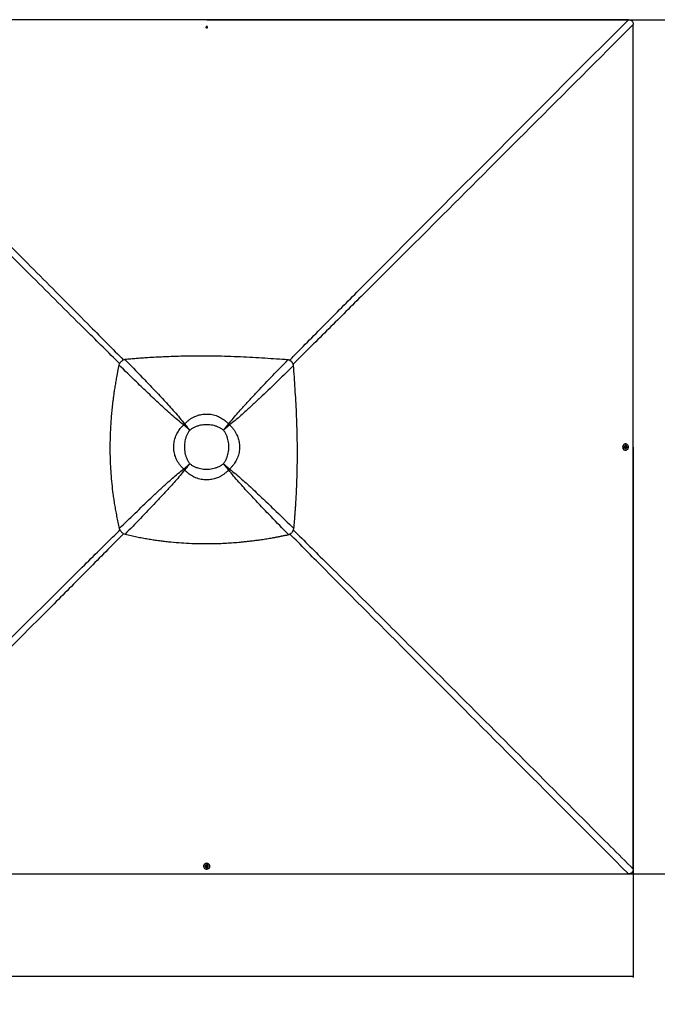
# Model space of a CAD drawing. Header units: millimetres. Extents: x 20 to 20084, y 40 to 15282.
# Tile 67 of 93: x 9478 to 13316, y 8941 to 14863. Entities that reach past the tile are written whole.
import ezdxf

# ---------------------------------------------------------------- set-up
doc = ezdxf.new("R2010")
doc.units = ezdxf.units.MM
doc.header["$LTSCALE"] = 2
doc.layers.add('COMPONENT_GEOMETRY', color=7, linetype='Continuous')
doc.styles.add('SLDTEXTSTYLE0', font='TXT', dxfattribs={"width": 0.75})
doc.dimstyles.new('SLDDIMSTYLE1', dxfattribs={"dimtxt": 100, "dimasz": 6.604, "dimexe": 0, "dimexo": 0.0625, "dimgap": 25, "dimtad": 0, "dimtih": 1, "dimtoh": 1, "dimdec": 0, "dimrnd": 1e-09, "dimzin": 12, "dimdsep": 46, "dimtxsty": 'SLDTEXTSTYLE0', "dimsah": 1, "dimcen": 0.09, "dimadec": 0, "dimazin": 3, "dimtfac": 1, "dimtdec": 0, "dimtofl": 0, "dimtmove": 0, "dimatfit": 3, "dimfxl": 1, "dimfrac": 2, "dimtolj": 1, "dimtzin": 12, "dimarcsym": 0})

# ---------------------------------------------------------------- blocks, each defined once
blk = doc.blocks.new('_D_1')
at = {"layer": 'COMPONENT_GEOMETRY', "color": 7}
for p, q in [((10604.8, 14863.2), (13895.9, 14863.2)), ((13889.5, 14863.2), (13889.5, 12459)), ((13689.5, 12438.6), (13659, 12438.6)), ((13659, 12438.6), (13659, 12279.9)), ((14089.6, 12438.6), (14120.1, 12438.6)), ((14120.1, 12438.6), (14120.1, 12279.9)), ((13659, 12279.9), (13689.5, 12279.9)), ((14120.1, 12279.9), (14089.6, 12279.9)), ((13889.5, 9726.1), (13889.5, 12130.3)), ((10604.8, 9726.1), (13895.9, 9726.1))]:
    blk.add_line(p, q, dxfattribs=at)
for points in [[(13889.5, 14863.2), (13888.5, 14856.6), (13890.5, 14856.6)], [(13889.5, 9726.1), (13890.5, 9732.7), (13888.5, 9732.7)]]:
    blk.add_solid(points, dxfattribs=at)
at = {"layer": 'COMPONENT_GEOMETRY', "color": 7, "char_height": 100, "attachment_point": 1, "style": 'SLDTEXTSTYLE0'}
for s, insert in [('8\'5.12"', (13689.5, 12408.8)), ('2569mm', (13616.8, 12259.2))]:
    blk.add_mtext(s, dxfattribs=dict(at, insert=insert))
blk = doc.blocks.new('_D_2')
at = {"layer": 'COMPONENT_GEOMETRY', "color": 7}
for p, q in [((2578.9, 12292.1), (2578.9, 9101.7)), ((13170.8, 12292.1), (13170.8, 9101.7)), ((7637.9, 9252.1), (7607.4, 9252.1)), ((7607.4, 9252.1), (7607.4, 9093.3)), ((8111.9, 9252.1), (8142.4, 9252.1)), ((8142.4, 9252.1), (8142.4, 9093.3)), ((2578.9, 9108), (7559.1, 9108)), ((7607.4, 9093.3), (7637.9, 9093.3)), ((8142.4, 9093.3), (8111.9, 9093.3)), ((13170.8, 9108), (8190.7, 9108))]:
    blk.add_line(p, q, dxfattribs=at)
for points in [[(2578.9, 9108), (2585.5, 9107), (2585.5, 9109)], [(13170.8, 9108), (13164.2, 9109), (13164.2, 9107)]]:
    blk.add_solid(points, dxfattribs=at)
at = {"layer": 'COMPONENT_GEOMETRY', "color": 7, "char_height": 100, "attachment_point": 1, "style": 'SLDTEXTSTYLE0'}
for s, insert in [('17\'4.50"', (7637.9, 9222.2)), ('5296mm', (7602.1, 9072.6))]:
    blk.add_mtext(s, dxfattribs=dict(at, insert=insert))

msp = doc.modelspace()

# ---------------------------------------------------------------- linework, layer by layer
at = {"color": 7, "linetype": 'Continuous', "lineweight": 25}
for p, q in [((10600.54, 14817.39), (10602.51, 14819.89)), ((10602.02, 14814.64), (10600.54, 14817.39)), ((10601.02, 14816.49), (10601.53, 14817.14)), ((10601.53, 14817.14), (10602.52, 14818.39)), ((10605.47, 14814.39), (10602.02, 14814.64)), ((10602.51, 14819.89), (10605.97, 14819.64)), ((10602.52, 14818.39), (10602.51, 14819.89)), ((10602.52, 14818.39), (10604.24, 14818.27)), ((10604.24, 14818.27), (10605.97, 14818.14)), ((10607.45, 14816.89), (10605.47, 14814.39)), ((10605.97, 14819.64), (10607.45, 14816.89)), ((10605.97, 14818.14), (10605.97, 14819.64)), ((10605.97, 14818.14), (10606.71, 14816.77)), ((10606.71, 14816.77), (10606.97, 14816.29)), ((11115.05, 12805.51), (11114.94, 12805.62)), ((10466.64, 12425.24), (10465.51, 12426.15)), ((10471.62, 12430.22), (10470.71, 12431.36)), ((10502.03, 12394.84), (10502.03, 12394.84)), ((10704.6, 12394.84), (10704.6, 12394.84)), ((10728.64, 12422.27), (10728.64, 12422.27)), ((10732.04, 12418.88), (10732.04, 12418.87)), ((10735.02, 12430.24), (10735.93, 12431.37)), ((10740.01, 12425.25), (10741.14, 12426.16)), ((13125.59, 12311.67), (13123.91, 12311.66)), ((13124.01, 12274.07), (13125.68, 12274.07)), ((13125.51, 12291.4), (13125.76, 12294.85)), ((13128.01, 12289.42), (13125.51, 12291.4)), ((13125.97, 12302.37), (13125.61, 12302.37)), ((13125.66, 12283.37), (13126.02, 12283.37)), ((13125.76, 12294.85), (13128.51, 12296.33)), ((13127.9, 12290.16), (13127.41, 12289.9)), ((13127.62, 12295.85), (13128.27, 12295.34)), ((13129.27, 12290.9), (13127.9, 12290.16)), ((13130.76, 12290.9), (13128.01, 12289.42)), ((13128.27, 12295.34), (13129.52, 12294.35)), ((13128.51, 12296.33), (13131.01, 12294.36)), ((13129.4, 12292.63), (13129.27, 12290.9)), ((13129.27, 12290.9), (13130.76, 12290.9)), ((13129.52, 12294.35), (13129.4, 12292.63)), ((13129.52, 12294.35), (13131.01, 12294.36)), ((13131.01, 12294.36), (13130.76, 12290.9)), ((10466.63, 12161.85), (10465.49, 12160.94)), ((10471.61, 12156.86), (10470.7, 12155.72)), ((10474.59, 12168.22), (10474.59, 12168.22)), ((10477.99, 12164.83), (10477.99, 12164.82)), ((10502.03, 12192.26), (10502.03, 12192.26)), ((10704.6, 12192.26), (10704.6, 12192.26)), ((10735.03, 12156.85), (10735.94, 12155.71)), ((10740.02, 12161.84), (10741.16, 12160.93)), ((10091.36, 11781.82), (10091.25, 11781.93)), ((10585.2, 9772.95), (10585.2, 9771.28)), ((10594.5, 9771.26), (10594.5, 9770.89)), ((10600.54, 9768.86), (10602.51, 9771.36)), ((10602.51, 9771.36), (10605.96, 9771.11)), ((10613.5, 9770.85), (10613.5, 9771.21)), ((10622.8, 9771.19), (10622.8, 9772.86)), ((10602.02, 9766.1), (10600.54, 9768.86)), ((10601.28, 9768.97), (10601.02, 9769.46)), ((10602.02, 9767.59), (10601.28, 9768.97)), ((10602.02, 9767.59), (10602.02, 9766.1)), ((10603.75, 9767.47), (10602.02, 9767.59)), ((10605.47, 9765.86), (10602.02, 9766.1)), ((10605.48, 9767.35), (10603.75, 9767.47)), ((10607.44, 9768.36), (10605.47, 9765.86)), ((10605.48, 9767.35), (10605.47, 9765.86)), ((10606.46, 9768.6), (10605.48, 9767.35)), ((10605.96, 9771.11), (10607.44, 9768.36)), ((10606.97, 9769.24), (10606.46, 9768.6))]:
    msp.add_line(p, q, dxfattribs=at)
at = {"color": 8, "linetype": 'Continuous', "lineweight": 25}
for p, q in [((10474.6, 12418.87), (10466.92, 12425.52)), ((10471.35, 12429.94), (10478, 12422.26)), ((10728.64, 12422.27), (10735.28, 12429.97)), ((10739.73, 12425.52), (10732.04, 12418.88)), ((10466.88, 12161.6), (10474.59, 12168.22)), ((10477.99, 12164.82), (10471.34, 12157.13)), ((10735.31, 12157.13), (10728.65, 12164.81)), ((10732.05, 12168.22), (10739.74, 12161.56))]:
    msp.add_line(p, q, dxfattribs=at)
at = {"color": 7, "linetype": 'Continuous', "lineweight": 25, "flags": 128}
for points in [[(10602.25, 14863.18), (9961.65, 14863.19), (9321.06, 14863.21), (8691.69, 14863.23), (8118.34, 14863.27)], [(10604.38, 14821.29), (10602.54, 14821.11), (10600.92, 14820.32), (10599.77, 14819.04), (10599.26, 14817.48), (10599.47, 14815.86), (10600.37, 14814.44), (10601.82, 14813.43), (10603.6, 14812.99), (10605.45, 14813.17), (10607.07, 14813.96), (10608.22, 14815.24), (10608.73, 14816.8), (10608.52, 14818.42), (10607.62, 14819.84), (10606.17, 14820.85), (10604.38, 14821.29)], [(13142.17, 14863.27), (12512.81, 14863.23), (11883.45, 14863.21), (11242.85, 14863.19), (10602.25, 14863.18)], [(10606.92, 14816.23), (10606.85, 14816.45), (10606.71, 14816.77)], [(13170.81, 12294.62), (13170.84, 13575.81), (13170.9, 14834.52)], [(13123.91, 12311.66), (13123.26, 12311.65), (13120.06, 12311.13), (13117, 12309.92), (13114.21, 12308.05), (13111.8, 12305.59), (13109.85, 12302.65), (13108.45, 12299.33), (13107.64, 12295.76), (13107.46, 12292.08), (13107.91, 12288.43), (13108.98, 12284.95), (13110.63, 12281.78), (13112.79, 12279.03), (13115.37, 12276.81), (13118.29, 12275.21), (13121.43, 12274.29), (13124.01, 12274.07)], [(13129.54, 12274.6), (13132.59, 12275.82), (13135.38, 12277.69), (13137.8, 12280.14), (13139.74, 12283.09), (13141.15, 12286.41), (13141.95, 12289.97), (13142.14, 12293.65), (13141.68, 12297.3), (13140.61, 12300.78), (13138.97, 12303.96), (13136.81, 12306.71), (13134.22, 12308.92), (13131.3, 12310.52), (13128.17, 12311.44), (13124.93, 12311.65), (13121.73, 12311.14), (13118.67, 12309.92), (13115.88, 12308.05), (13113.47, 12305.6), (13111.52, 12302.65), (13110.12, 12299.33), (13109.31, 12295.76), (13109.13, 12292.09), (13109.58, 12288.44), (13110.65, 12284.96), (13112.3, 12281.78), (13114.46, 12279.03), (13117.04, 12276.82), (13119.96, 12275.22), (13123.1, 12274.29), (13126.33, 12274.09), (13129.54, 12274.6)], [(13125.61, 12302.37), (13123.49, 12302.05), (13121.39, 12301.05), (13119.61, 12299.45), (13118.27, 12297.36), (13117.48, 12294.93), (13117.3, 12292.35), (13117.73, 12289.81), (13118.75, 12287.5), (13120.28, 12285.58), (13122.21, 12284.21), (13124.39, 12283.48), (13125.66, 12283.37)], [(13133.7, 12296.52), (13133.46, 12297.12), (13132.17, 12299.26), (13130.43, 12300.92), (13128.35, 12301.98), (13126.11, 12302.37), (13123.85, 12302.05), (13121.75, 12301.05), (13119.97, 12299.45), (13118.64, 12297.36), (13117.85, 12294.93), (13117.66, 12292.35), (13118.09, 12289.81), (13119.11, 12287.5), (13120.64, 12285.58), (13122.57, 12284.21), (13124.75, 12283.48), (13127.02, 12283.44), (13129.22, 12284.1), (13131.18, 12285.42), (13132.75, 12287.28), (13133.72, 12289.25)], [(13132.42, 12292.49), (13132.23, 12294.33), (13131.44, 12295.95), (13130.16, 12297.1), (13128.6, 12297.61), (13126.98, 12297.4), (13125.56, 12296.5), (13124.55, 12295.05), (13124.1, 12293.27), (13124.29, 12291.42), (13125.08, 12289.8), (13126.35, 12288.65), (13127.92, 12288.14), (13129.54, 12288.35), (13130.96, 12289.25), (13131.97, 12290.7), (13132.42, 12292.49)], [(13127.35, 12289.94), (13127.58, 12290.02), (13127.9, 12290.16)], [(13170.9, 9754.72), (13170.86, 10384.07), (13170.84, 11013.42), (13170.82, 11654.02), (13170.81, 12294.62)], [(10622.8, 9772.86), (10622.78, 9773.6), (10622.26, 9776.81), (10621.04, 9779.87), (10619.17, 9782.66), (10616.71, 9785.07), (10613.76, 9787.02), (10610.44, 9788.42), (10606.87, 9789.23), (10603.19, 9789.41), (10599.54, 9788.95), (10596.07, 9787.88), (10592.89, 9786.24), (10590.15, 9784.08), (10587.93, 9781.49), (10586.34, 9778.57), (10585.42, 9775.44), (10585.2, 9772.95)], [(10585.73, 9767.33), (10586.95, 9764.27), (10588.83, 9761.48), (10591.29, 9759.07), (10594.23, 9757.12), (10597.56, 9755.72), (10601.12, 9754.91), (10604.8, 9754.73), (10608.45, 9755.18), (10611.93, 9756.25), (10615.1, 9757.9), (10617.85, 9760.06), (10620.06, 9762.65), (10621.66, 9765.56), (10622.58, 9768.7), (10622.78, 9771.93), (10622.26, 9775.14), (10621.04, 9778.2), (10619.16, 9780.98), (10616.71, 9783.4), (10613.76, 9785.34), (10610.44, 9786.75), (10606.87, 9787.56), (10603.19, 9787.74), (10599.54, 9787.28), (10596.06, 9786.21), (10592.89, 9784.57), (10590.14, 9782.41), (10587.93, 9779.82), (10586.33, 9776.9), (10585.42, 9773.77), (10585.21, 9770.53), (10585.73, 9767.33)], [(10613.5, 9771.21), (10613.18, 9773.38), (10612.18, 9775.48), (10610.57, 9777.26), (10608.47, 9778.59), (10606.05, 9779.38), (10603.47, 9779.57), (10600.93, 9779.14), (10598.62, 9778.12), (10596.7, 9776.59), (10595.33, 9774.66), (10594.6, 9772.48), (10594.5, 9771.26)], [(10607.61, 9763.15), (10608.26, 9763.41), (10610.39, 9764.7), (10612.05, 9766.44), (10613.11, 9768.51), (10613.49, 9770.76), (10613.18, 9773.02), (10612.17, 9775.11), (10610.57, 9776.89), (10608.47, 9778.23), (10606.05, 9779.02), (10603.47, 9779.21), (10600.93, 9778.77), (10598.62, 9777.75), (10596.7, 9776.22), (10595.33, 9774.3), (10594.6, 9772.12), (10594.57, 9769.84), (10595.24, 9767.65), (10596.55, 9765.69), (10598.42, 9764.12), (10600.34, 9763.17)], [(10603.61, 9764.45), (10605.45, 9764.63), (10607.07, 9765.43), (10608.22, 9766.7), (10608.72, 9768.27), (10608.51, 9769.88), (10607.61, 9771.31), (10606.16, 9772.32), (10604.37, 9772.77), (10602.53, 9772.58), (10600.91, 9771.79), (10599.76, 9770.51), (10599.26, 9768.95), (10599.47, 9767.33), (10600.37, 9765.91), (10601.82, 9764.89), (10603.61, 9764.45)], [(8062.35, 9725.96), (8691.7, 9726), (9321.06, 9726.03), (9961.65, 9726.05), (10602.25, 9726.05)], [(10601.07, 9769.53), (10601.14, 9769.29), (10601.28, 9768.97)], [(10602.25, 9726.05), (11242.85, 9726.05), (11883.45, 9726.03), (12512.8, 9726), (13142.15, 9725.96)]]:
    msp.add_lwpolyline(points, dxfattribs=at)
at = {"color": 7, "linetype": 'Continuous', "lineweight": 25}
for centre, radius, start, end in [((10604.01, 14812.58), 10.63, 85.896882, 110.898483), ((10603.48, 14815.59), 2.5, 141.490505, 162.408142), ((10603.96, 14815.11), 3.17, 84.915321, 140.168942), ((10604.1, 14815.25), 3.02, 30.159324, 87.30967), ((10604.01, 14812.58), 10.63, 69.383271, 85.896882), ((10647.59, 12249.28), 253.85, 134.168895, 135.831105), ((10640.81, 12256.06), 242.81, 134.168895, 135.831105), ((10593.35, 12303.51), 165.55, 134.168895, 135.831105), ((10613.33, 12303.56), 165.49, 44.167458, 45.831732), ((10613.38, 12303.53), 165.49, 44.189925, 45.854375), ((10565.97, 12256.07), 242.71, 44.189925, 45.854375), ((10559.2, 12249.29), 253.75, 44.189925, 45.854375), ((13126.71, 12293.38), 2.5, 51.532823, 72.582935), ((13126.38, 12292.77), 3.02, 300.104404, 357.289948), ((13126.24, 12292.91), 3.16, 354.918237, 50.225388), ((13123.72, 12292.86), 10.63, 355.89078, 20.138614), ((13123.72, 12292.86), 10.63, 340.14474, 355.89078), ((10647.57, 12337.67), 253.75, 224.145625, 225.810075), ((10640.79, 12330.89), 242.71, 224.145625, 225.810075), ((10593.3, 12283.54), 165.49, 224.168268, 225.832542), ((10593.34, 12283.48), 165.49, 224.145625, 225.810075), ((10613.39, 12283.47), 165.42, 314.166692, 315.833308), ((10565.98, 12330.88), 242.62, 314.166692, 315.833308), ((10559.21, 12337.65), 253.65, 314.166692, 315.833308), ((10604, 9773.15), 10.63, 249.861386, 265.891314), ((10603.89, 9770.49), 3.02, 210.162125, 267.277605), ((10604, 9773.15), 10.63, 265.891314, 289.85526), ((10604.03, 9770.62), 3.16, 264.903399, 320.265117), ((10604.51, 9770.15), 2.5, 321.58858, 342.384701)]:
    msp.add_arc(centre, radius, start, end, dxfattribs=at)
at = {"color": 8, "linetype": 'Continuous', "lineweight": 25}
for points, knots in [([(11101.53, 12814.5), (11112.01, 12825.14), (11191.09, 12905.42), (11339.29, 13054.98), (11615.14, 13332.57), (12098.68, 13817.86), (12630.84, 14351.12), (13024.83, 14745.75), (13142.17, 14863.27)], [0, 0, 0, 0, 0.0155107, 0.1170381, 0.2185662, 0.4216235, 0.8277561, 1, 1, 1, 1]), ([(13170.9, 14834.52), (12964.25, 14627.84), (12569.97, 14233.52), (12037.12, 13700.99), (11641.56, 13306.17), (11364.21, 13030.08), (11214.79, 12881.76), (11134.59, 12802.62), (11123.98, 12792.15)], [0, 0, 0, 0, 0.3031431, 0.5783843, 0.7814463, 0.8829776, 0.9845092, 1, 1, 1, 1]), ([(9295.93, 13628.1), (9397.49, 13526.25), (9600.61, 13322.54), (9869.95, 13052.04), (10037.09, 12882.94), (10103.2, 12816.05)], [0, 0, 0, 0, 0.3767289, 0.7534584, 1, 1, 1, 1]), ([(10079.34, 12795.12), (10012.94, 12860.75), (9844.34, 13027.4), (9574.32, 13296.25), (9370.62, 13499.38), (9268.77, 13600.94)], [0, 0, 0, 0, 0.2451747, 0.6225869, 1, 1, 1, 1]), ([(8033.6, 9754.7), (8240.5, 9961.27), (8635.13, 10355.26), (9168.46, 10887.32), (9564.29, 11281.73), (9841.88, 11557.58), (9991.23, 11705.56), (10071.3, 11784.43), (10081.72, 11794.7)], [0, 0, 0, 0, 0.30334454, 0.57855855, 0.78167845, 0.88323868, 0.98479926, 1, 1, 1, 1]), ([(11125.49, 11793.77), (11192.08, 11727.96), (11363.96, 11558.09), (11640.29, 11282.9), (12164.95, 10759.82), (12675.03, 10250.23), (13080.23, 9845.33), (13170.9, 9754.72)], [0, 0, 0, 0, 0.0973305, 0.2512385, 0.4051468, 0.866887, 1, 1, 1, 1]), ([(10104.25, 11772.41), (10093.93, 11761.95), (10014.94, 11681.92), (9866.79, 11532.65), (9590.7, 11255.31), (9106.74, 10770.44), (8574.11, 10237.65), (8179.78, 9843.38), (8062.35, 9725.96)], [0, 0, 0, 0, 0.0152625, 0.1168166, 0.2183712, 0.4214817, 0.8277205, 1, 1, 1, 1]), ([(13142.15, 9725.96), (12935.58, 9932.69), (12530.68, 10337.9), (12021.26, 10848.08), (11613.93, 11256.55), (11339.27, 11532.42), (11169.88, 11703.8), (11104.55, 11769.9)], [0, 0, 0, 0, 0.3037022, 0.5952803, 0.7492991, 0.9033177, 1, 1, 1, 1])]:
    msp.add_open_spline(points, degree=3, knots=knots, dxfattribs=at)
at = {"color": 7, "linetype": 'Continuous', "lineweight": 25}
for points, knots in [([(13142.17, 14863.27), (13144.12, 14863.21), (13148.02, 14863.08), (13153.18, 14861.96), (13157.5, 14860.25), (13160.98, 14858.18), (13164.02, 14855.49), (13167.22, 14851.42), (13169.49, 14846.15), (13170.73, 14840.09), (13170.84, 14836.38), (13170.9, 14834.52)], [0, 0, 0, 0, 0.1264222, 0.2525718, 0.339466, 0.4262581, 0.513661, 0.6010777, 0.7596734, 0.8797284, 1, 1, 1, 1]), ([(10111.79, 12819.22), (10107.96, 12818.01), (10102.06, 12816.14), (10094.86, 12811.99), (10089.7, 12808.14), (10085.07, 12803.59), (10081.15, 12798.48), (10077.91, 12792.97), (10076.35, 12789.09), (10075.55, 12787.12)], [0, 0, 0, 0, 0.2383638, 0.3663808, 0.4913272, 0.6205367, 0.7504462, 0.8732427, 1, 1, 1, 1]), ([(11092.8, 12817.48), (11069.96, 12819.01), (11023.55, 12822.11), (10952.96, 12826.76), (10880.44, 12831.12), (10806.19, 12834.91), (10730.25, 12837.89), (10661.37, 12839.61), (10599.75, 12840.35), (10545.57, 12840.4), (10490.26, 12839.83), (10433.56, 12838.57), (10380.56, 12836.76), (10331.2, 12834.57), (10285.37, 12832.12), (10244.48, 12829.58), (10208.66, 12827.09), (10178.01, 12824.79), (10145.59, 12822.19), (10123.34, 12820.23), (10111.79, 12819.22)], [0, 0, 0, 0, 0.0699474, 0.1421134, 0.216098, 0.2918514, 0.3691691, 0.4481615, 0.502253, 0.5573434, 0.6135897, 0.6711755, 0.730548, 0.7755281, 0.8220901, 0.8707305, 0.900633, 0.9317723, 0.9646054, 1, 1, 1, 1]), ([(10111.79, 12819.22), (10146.01, 12784.14), (10202.45, 12726.26), (10280.43, 12645.05), (10334.97, 12587.23), (10378.02, 12540.47), (10409.81, 12504.91), (10441.09, 12468.9), (10460.84, 12443.87), (10470.71, 12431.36)], [0, 0, 0, 0, 0.277695, 0.4581314, 0.6385805, 0.7288749, 0.8191674, 0.9095913, 1, 1, 1, 1]), ([(10735.93, 12431.37), (10744.93, 12442.84), (10762.94, 12465.77), (10791.39, 12498.86), (10825.29, 12536.92), (10864.72, 12579.92), (10924.79, 12643.8), (11000.77, 12723.02), (11062.12, 12785.99), (11092.8, 12817.48)], [0, 0, 0, 0, 0.0830759, 0.1661805, 0.249283, 0.3742529, 0.4992254, 0.7496044, 1, 1, 1, 1]), ([(11114.94, 12805.62), (11113.86, 12806.63), (11111.71, 12808.64), (11108.11, 12811.18), (11103.85, 12813.62), (11098.76, 12815.85), (11094.82, 12816.93), (11092.8, 12817.48)], [0, 0, 0, 0, 0.1744124, 0.3467131, 0.5184953, 0.7532276, 1, 1, 1, 1]), ([(11126.92, 12783.36), (11126.57, 12784.71), (11125.87, 12787.38), (11124.47, 12791.2), (11122.45, 12795.61), (11119.52, 12800.57), (11116.55, 12803.85), (11115.05, 12805.51)], [0, 0, 0, 0, 0.1652591, 0.3248597, 0.4794964, 0.7365719, 1, 1, 1, 1]), ([(10075.55, 12787.12), (10075.1, 12784.97), (10074.11, 12780.26), (10072.51, 12772.55), (10070.68, 12763.61), (10068.77, 12754.09), (10066.96, 12744.92), (10065.36, 12736.67), (10064.03, 12729.69), (10062.88, 12723.62), (10061.9, 12718.35), (10060.25, 12709.43), (10058.06, 12697.26), (10055.27, 12681.21), (10052.63, 12665.41), (10050.07, 12649.5), (10047.14, 12630.5), (10043.95, 12608.61), (10040.61, 12583.89), (10036.92, 12554.34), (10033.11, 12519.98), (10029.45, 12480.92), (10026.22, 12438.95), (10023.63, 12393.91), (10021.89, 12345.64), (10021.21, 12298.12), (10021.57, 12246.85), (10023.3, 12191.55), (10026.82, 12131.92), (10032.07, 12071.79), (10038.02, 12020.69), (10043.9, 11978.54), (10049.08, 11945.38), (10054.94, 11911.41), (10061.62, 11876.43), (10069.2, 11840.01), (10074.95, 11815.32), (10077.91, 11802.63)], [0, 0, 0, 0, 0.0066311, 0.0145572, 0.0237908, 0.0342333, 0.0438975, 0.0520343, 0.0596436, 0.0653695, 0.0706973, 0.0758489, 0.0927927, 0.108069, 0.1250911, 0.1412089, 0.1567762, 0.1831699, 0.208079, 0.2321399, 0.2731666, 0.3125487, 0.3506768, 0.4003262, 0.4488408, 0.4965961, 0.5438675, 0.6037328, 0.6637148, 0.7243033, 0.7860831, 0.8191459, 0.8529282, 0.8875307, 0.9233335, 0.960579, 1, 1, 1, 1]), ([(10465.51, 12426.15), (10453.04, 12435.99), (10428.11, 12455.66), (10392.2, 12486.84), (10356.7, 12518.57), (10309.89, 12561.65), (10251.97, 12616.29), (10169.96, 12695.04), (10111.33, 12752.22), (10075.55, 12787.12)], [0, 0, 0, 0, 0.0895505, 0.1791159, 0.2688698, 0.3586256, 0.5384695, 0.7183323, 1, 1, 1, 1]), ([(11126.92, 12783.36), (11095.54, 12752.72), (11032.76, 12691.45), (10953.75, 12615.54), (10889.99, 12555.47), (10846.98, 12515.95), (10808.86, 12481.93), (10775.66, 12453.32), (10752.65, 12435.22), (10741.14, 12426.16)], [0, 0, 0, 0, 0.2498244, 0.4996596, 0.6246518, 0.7496414, 0.8331026, 0.9165658, 1, 1, 1, 1]), ([(11128.66, 11802.37), (11129.61, 11813.09), (11131.43, 11833.79), (11133.87, 11863.98), (11136.05, 11892.59), (11138, 11920.04), (11139.75, 11946.62), (11141.32, 11972.46), (11143.12, 12004.44), (11144.98, 12042.33), (11146.75, 12085.98), (11148.24, 12133.12), (11149.33, 12183.83), (11149.87, 12238.09), (11149.8, 12291.27), (11149.06, 12352.24), (11147.34, 12420.8), (11144.37, 12496.73), (11140.57, 12570.99), (11136.21, 12643.51), (11131.56, 12714.11), (11128.45, 12760.52), (11126.92, 12783.36)], [0, 0, 0, 0, 0.03284799, 0.06348373, 0.09252046, 0.12049064, 0.147532, 0.17388277, 0.19957404, 0.24537683, 0.28974826, 0.33297735, 0.38943765, 0.44462688, 0.49870337, 0.55182116, 0.63081412, 0.70813342, 0.7838893, 0.85787725, 0.93004748, 1, 1, 1, 1]), ([(10470.71, 12431.36), (10474.5, 12435.35), (10482.1, 12443.35), (10494.85, 12454.16), (10508.64, 12463.99), (10521.2, 12471.23), (10533.42, 12477.12), (10545.15, 12481.83), (10558.97, 12486.1), (10573.28, 12489.24), (10588.13, 12491.19), (10603.71, 12491.88), (10619.9, 12491.11), (10636.54, 12488.72), (10653.13, 12484.65), (10665.83, 12480.17), (10677.63, 12475.1), (10688.57, 12469.59), (10701.82, 12461.42), (10714.47, 12452.01), (10725.93, 12441.98), (10732.75, 12434.74), (10735.93, 12431.37)], [0, 0, 0, 0, 0.0549654, 0.1103337, 0.1670482, 0.224263, 0.2551231, 0.3027014, 0.3506043, 0.3995436, 0.4488461, 0.5000386, 0.5550193, 0.6105173, 0.6676717, 0.7254012, 0.744923, 0.7961467, 0.8477565, 0.9005364, 0.9536985, 1, 1, 1, 1]), ([(10465.49, 12160.94), (10461.51, 12164.72), (10453.5, 12172.32), (10442.69, 12185.08), (10432.87, 12198.87), (10425.63, 12211.42), (10419.75, 12223.63), (10415.04, 12235.37), (10410.77, 12249.19), (10407.63, 12263.49), (10405.67, 12278.34), (10404.98, 12293.92), (10405.75, 12310.12), (10408.15, 12326.75), (10412.21, 12343.34), (10416.7, 12356.04), (10421.77, 12367.85), (10427.28, 12378.79), (10435.45, 12392.04), (10444.86, 12404.68), (10454.9, 12416.15), (10462.13, 12422.97), (10465.51, 12426.15)], [0, 0, 0, 0, 0.0549654, 0.1103338, 0.1670488, 0.2242641, 0.2550707, 0.3026498, 0.3505537, 0.399494, 0.4487973, 0.4999722, 0.5549529, 0.610451, 0.6676055, 0.7253351, 0.7448706, 0.7960986, 0.8477126, 0.900497, 0.9536637, 1, 1, 1, 1]), ([(10502.03, 12394.84), (10497.82, 12398.4), (10489.43, 12405.5), (10477.14, 12416.05), (10469.37, 12422.79), (10465.51, 12426.15)], [0, 0, 0, 0, 0.3362917, 0.6695387, 1, 1, 1, 1]), ([(10502.03, 12394.84), (10497.95, 12398.3), (10489.83, 12405.19), (10477.92, 12415.43), (10470.39, 12421.98), (10466.64, 12425.24)], [0, 0, 0, 0, 0.3362927, 0.6695399, 1, 1, 1, 1]), ([(10502.03, 12394.84), (10498.52, 12389.98), (10491.5, 12380.24), (10483.37, 12364.12), (10476.99, 12347.22), (10472.55, 12329.65), (10469.9, 12311.69), (10469.03, 12293.54), (10469.91, 12275.4), (10472.55, 12257.43), (10476.99, 12239.87), (10483.37, 12222.97), (10491.5, 12206.86), (10498.52, 12197.12), (10502.03, 12192.26)], [0, 0, 0, 0, 0.08285149, 0.16604664, 0.24897917, 0.33257125, 0.41640062, 0.50003657, 0.58366908, 0.66749499, 0.75108371, 0.83399536, 0.91716933, 1, 1, 1, 1]), ([(10470.71, 12431.36), (10474.07, 12427.49), (10480.82, 12419.72), (10491.37, 12407.43), (10498.46, 12399.05), (10502.03, 12394.84)], [0, 0, 0, 0, 0.3304613, 0.6637083, 1, 1, 1, 1]), ([(10471.62, 12430.22), (10474.88, 12426.47), (10481.43, 12418.95), (10491.68, 12407.04), (10498.57, 12398.92), (10502.03, 12394.84)], [0, 0, 0, 0, 0.3304601, 0.6637073, 1, 1, 1, 1]), ([(10704.6, 12394.84), (10699.74, 12398.34), (10690.01, 12405.36), (10673.9, 12413.49), (10657, 12419.88), (10639.43, 12424.31), (10621.47, 12426.96), (10603.32, 12427.83), (10585.18, 12426.96), (10567.21, 12424.32), (10549.64, 12419.88), (10532.74, 12413.5), (10516.63, 12405.37), (10506.89, 12398.34), (10502.03, 12394.84)], [0, 0, 0, 0, 0.0828307, 0.1660046, 0.2489163, 0.332505, 0.4163309, 0.4999634, 0.5835994, 0.6674288, 0.7510208, 0.8339534, 0.9171485, 1, 1, 1, 1]), ([(10704.6, 12394.84), (10708.17, 12399.05), (10715.27, 12407.44), (10725.82, 12419.73), (10732.57, 12427.5), (10735.93, 12431.37)], [0, 0, 0, 0, 0.3362932, 0.6695402, 1, 1, 1, 1]), ([(10704.6, 12394.84), (10708.07, 12398.92), (10714.96, 12407.04), (10725.21, 12418.96), (10731.76, 12426.49), (10735.02, 12430.24)], [0, 0, 0, 0, 0.3362943, 0.6695413, 1, 1, 1, 1]), ([(10741.14, 12426.16), (10737.27, 12422.8), (10729.5, 12416.06), (10717.2, 12405.5), (10708.82, 12398.4), (10704.6, 12394.84)], [0, 0, 0, 0, 0.3304655, 0.6637123, 1, 1, 1, 1]), ([(10740, 12425.25), (10736.25, 12421.99), (10728.72, 12415.44), (10716.81, 12405.19), (10708.68, 12398.3), (10704.6, 12394.84)], [0, 0, 0, 0, 0.3304643, 0.6637113, 1, 1, 1, 1]), ([(10704.6, 12192.26), (10708.11, 12197.12), (10715.13, 12206.86), (10723.26, 12222.97), (10729.64, 12239.87), (10734.07, 12257.44), (10736.72, 12275.4), (10737.59, 12293.54), (10736.72, 12311.68), (10734.08, 12329.65), (10729.64, 12347.22), (10723.26, 12364.12), (10715.13, 12380.24), (10708.11, 12389.98), (10704.6, 12394.84)], [0, 0, 0, 0, 0.0828376, 0.1660188, 0.2489376, 0.3325193, 0.4163379, 0.4999634, 0.5835923, 0.6674145, 0.7509995, 0.8339392, 0.9171415, 1, 1, 1, 1]), ([(10741.14, 12426.16), (10745.13, 12422.38), (10753.13, 12414.78), (10763.95, 12402.03), (10773.78, 12388.24), (10781.02, 12375.68), (10786.92, 12363.46), (10791.63, 12351.71), (10795.9, 12337.89), (10799.04, 12323.59), (10800.99, 12308.74), (10801.68, 12293.16), (10800.91, 12276.96), (10798.52, 12260.32), (10794.46, 12243.73), (10789.97, 12231.04), (10784.9, 12219.23), (10779.39, 12208.3), (10771.22, 12195.04), (10761.82, 12182.4), (10751.78, 12170.93), (10744.53, 12164.11), (10741.16, 12160.93)], [0, 0, 0, 0, 0.0549575, 0.110318, 0.1670243, 0.224231, 0.2551609, 0.3027292, 0.3506222, 0.3995513, 0.4488435, 0.5000386, 0.5550115, 0.6105017, 0.6676482, 0.7253698, 0.7448852, 0.7960994, 0.8476997, 0.90047, 0.9536225, 1, 1, 1, 1]), ([(10077.91, 11802.63), (10109.45, 11833.36), (10172.52, 11894.82), (10251.91, 11970.97), (10315.96, 12031.23), (10359.17, 12070.88), (10397.46, 12105), (10430.81, 12133.7), (10453.93, 12151.86), (10465.49, 12160.94)], [0, 0, 0, 0, 0.2498248, 0.4996602, 0.6246523, 0.7496417, 0.8331029, 0.916566, 1, 1, 1, 1]), ([(10470.7, 12155.72), (10461.65, 12144.22), (10443.55, 12121.22), (10414.96, 12088.03), (10380.9, 12049.86), (10341.26, 12006.74), (10280.9, 11942.67), (10204.55, 11863.21), (10142.9, 11800.05), (10112.07, 11768.47)], [0, 0, 0, 0, 0.0830755, 0.1661799, 0.2492822, 0.3742524, 0.4992252, 0.7496044, 1, 1, 1, 1]), ([(10465.49, 12160.94), (10469.36, 12164.3), (10477.13, 12171.04), (10489.43, 12181.6), (10497.82, 12188.7), (10502.03, 12192.26)], [0, 0, 0, 0, 0.33045982, 0.66370677, 1, 1, 1, 1]), ([(10466.63, 12161.85), (10470.38, 12165.11), (10477.91, 12171.66), (10489.82, 12181.91), (10497.95, 12188.8), (10502.03, 12192.26)], [0, 0, 0, 0, 0.3304587, 0.6637057, 1, 1, 1, 1]), ([(10502.03, 12192.26), (10498.46, 12188.05), (10491.36, 12179.66), (10480.81, 12167.37), (10474.06, 12159.6), (10470.7, 12155.73)], [0, 0, 0, 0, 0.3362877, 0.6695345, 1, 1, 1, 1]), ([(10735.94, 12155.71), (10732.16, 12151.72), (10724.56, 12143.72), (10711.81, 12132.9), (10698.02, 12123.08), (10685.46, 12115.84), (10673.24, 12109.95), (10661.5, 12105.23), (10647.68, 12100.96), (10633.37, 12097.83), (10618.52, 12095.87), (10602.95, 12095.18), (10586.75, 12095.95), (10570.11, 12098.34), (10553.52, 12102.41), (10540.82, 12106.9), (10529.02, 12111.97), (10518.08, 12117.48), (10504.83, 12125.65), (10492.19, 12135.05), (10480.71, 12145.1), (10473.88, 12152.34), (10470.7, 12155.72)], [0, 0, 0, 0, 0.0549576, 0.1103181, 0.1670249, 0.2242321, 0.2551085, 0.3026777, 0.3505716, 0.3995016, 0.4487947, 0.4999722, 0.5549451, 0.6104354, 0.6675819, 0.7253037, 0.7448328, 0.7960513, 0.8476559, 0.9004307, 0.9535877, 1, 1, 1, 1]), ([(10502.03, 12192.26), (10498.57, 12188.18), (10491.67, 12180.06), (10481.42, 12168.14), (10474.88, 12160.61), (10471.62, 12156.86)], [0, 0, 0, 0, 0.3362888, 0.6695357, 1, 1, 1, 1]), ([(10502.03, 12192.26), (10506.89, 12188.76), (10516.63, 12181.73), (10532.75, 12173.6), (10549.65, 12167.22), (10567.22, 12162.79), (10585.18, 12160.15), (10603.32, 12159.27), (10621.46, 12160.15), (10639.43, 12162.79), (10657, 12167.23), (10673.89, 12173.61), (10690.01, 12181.74), (10699.74, 12188.76), (10704.6, 12192.26)], [0, 0, 0, 0, 0.0828585, 0.1660608, 0.2490005, 0.3325855, 0.4164077, 0.5000366, 0.5836621, 0.6674807, 0.7510624, 0.8339812, 0.9171624, 1, 1, 1, 1]), ([(10735.94, 12155.71), (10732.58, 12159.58), (10725.83, 12167.36), (10715.27, 12179.66), (10708.17, 12188.05), (10704.6, 12192.26)], [0, 0, 0, 0, 0.3304639, 0.6637107, 1, 1, 1, 1]), ([(10704.6, 12192.26), (10708.82, 12188.7), (10717.21, 12181.59), (10729.51, 12171.03), (10737.29, 12164.29), (10741.16, 12160.93)], [0, 0, 0, 0, 0.3362893, 0.669536, 1, 1, 1, 1]), ([(10704.6, 12192.26), (10708.69, 12188.8), (10716.82, 12181.9), (10728.73, 12171.65), (10736.27, 12165.1), (10740.02, 12161.84)], [0, 0, 0, 0, 0.3362903, 0.6695372, 1, 1, 1, 1]), ([(10735.03, 12156.85), (10731.77, 12160.6), (10725.22, 12168.13), (10714.96, 12180.05), (10708.07, 12188.18), (10704.6, 12192.26)], [0, 0, 0, 0, 0.3304628, 0.6637096, 1, 1, 1, 1]), ([(11096.54, 11766.11), (11061.4, 11802.14), (11004.11, 11860.87), (10925.41, 11942.86), (10871.09, 12000.45), (10828.23, 12047.03), (10796.58, 12082.44), (10765.44, 12118.31), (10745.77, 12143.24), (10735.94, 12155.71)], [0, 0, 0, 0, 0.2839175, 0.4627989, 0.6416931, 0.7312098, 0.8207246, 0.9103698, 1, 1, 1, 1]), ([(10741.16, 12160.93), (10753.57, 12151.13), (10778.41, 12131.55), (10814.18, 12100.51), (10849.54, 12068.91), (10896.16, 12026.01), (10953.85, 11971.61), (11035.24, 11893.48), (11093.33, 11836.83), (11128.66, 11802.37)], [0, 0, 0, 0, 0.0897639, 0.1795426, 0.2695103, 0.35948, 0.5397535, 0.7200459, 1, 1, 1, 1]), ([(10077.91, 11802.63), (10078.71, 11800.74), (10080.27, 11797), (10083.35, 11791.64), (10086.93, 11786.54), (10089.81, 11783.46), (10091.25, 11781.93)], [0, 0, 0, 0, 0.248548, 0.4910203, 0.7467369, 1, 1, 1, 1]), ([(11096.54, 11766.11), (11098.51, 11766.9), (11102.39, 11768.46), (11107.89, 11771.7), (11112.99, 11775.61), (11117.05, 11779.73), (11120.15, 11783.67), (11122.49, 11787.26), (11125.81, 11793.31), (11127.46, 11798.54), (11128.66, 11802.37)], [0, 0, 0, 0, 0.1264787, 0.2490105, 0.3787287, 0.507737, 0.5912047, 0.6758374, 0.7620547, 1, 1, 1, 1]), ([(10091.36, 11781.82), (10092.89, 11780.39), (10095.97, 11777.51), (10102.73, 11772.68), (10108.36, 11770.14), (10112.07, 11768.47)], [0, 0, 0, 0, 0.25310795, 0.50868061, 1, 1, 1, 1]), ([(10112.07, 11768.47), (10124.2, 11765.64), (10147.82, 11760.13), (10182.67, 11752.83), (10216.18, 11746.37), (10248.73, 11740.66), (10280.51, 11735.59), (10311.73, 11731.11), (10342.49, 11727.17), (10383.79, 11722.5), (10435.63, 11717.79), (10498.13, 11713.98), (10552.96, 11712.22), (10600.36, 11711.81), (10640.54, 11712.2), (10681.19, 11713.33), (10722.52, 11715.23), (10764.77, 11717.96), (10801.13, 11720.99), (10831.47, 11723.97), (10855.67, 11726.59), (10880.62, 11729.56), (10906.54, 11732.93), (10929.38, 11736.15), (10949.04, 11739.1), (10965.34, 11741.65), (10982.47, 11744.45), (10996.4, 11746.83), (11007.05, 11748.7), (11014.15, 11749.97), (11021.66, 11751.33), (11029.64, 11752.8), (11037.21, 11754.22), (11044.77, 11755.67), (11052.68, 11757.19), (11062.02, 11759.03), (11071.88, 11761.01), (11081.27, 11762.92), (11089.36, 11764.6), (11094.3, 11765.64), (11096.54, 11766.11)], [0, 0, 0, 0, 0.0376744, 0.0733454, 0.1076573, 0.1408366, 0.173241, 0.2049401, 0.2361659, 0.266948, 0.3305396, 0.3934096, 0.4561274, 0.4962194, 0.5366209, 0.577492, 0.6190796, 0.6616072, 0.7054231, 0.7292998, 0.7537277, 0.7789877, 0.8052209, 0.8327103, 0.8486975, 0.865302, 0.8825876, 0.9011495, 0.9080222, 0.915265, 0.9229518, 0.9310783, 0.93979, 0.9462363, 0.9543523, 0.9641226, 0.9750181, 0.9847567, 0.9930794, 1, 1, 1, 1]), ([(13170.9, 9754.72), (13170.84, 9752.79), (13170.71, 9748.88), (13169.6, 9743.73), (13167.89, 9739.38), (13165.83, 9735.92), (13163.14, 9732.85), (13159.06, 9729.66), (13153.79, 9727.38), (13147.73, 9726.14), (13144.02, 9726.02), (13142.15, 9725.96)], [0, 0, 0, 0, 0.125074, 0.2528462, 0.338625, 0.426559, 0.5124713, 0.6014208, 0.7600165, 0.8786617, 1, 1, 1, 1])]:
    msp.add_open_spline(points, degree=3, knots=knots, dxfattribs=at)

# ---------------------------------------------------------------- dimensions: what is measured, and where the dimension line sits
at = {"layer": 'COMPONENT_GEOMETRY', "color": 7}
dim = msp.add_linear_dim(base=(13889.53, 9726.05), p1=(10602.25, 14863.18), p2=(10602.25, 9726.05), angle=90, dimstyle='SLDDIMSTYLE1', dxfattribs=at)
dim.commit()
dim.dimension.update_dxf_attribs({"geometry": '_D_1', "text_midpoint": (13889.53, 12294.62), "dimtype": 160})
dim = msp.add_linear_dim(base=(13170.81, 9108.03), p1=(2578.94, 12294.62), p2=(13170.81, 12294.62), dimstyle='SLDDIMSTYLE1', dxfattribs=at)
dim.commit()
dim.dimension.update_dxf_attribs({"geometry": '_D_2', "text_midpoint": (7874.88, 9108.03), "dimtype": 160})

doc.saveas('drawing.dxf')
